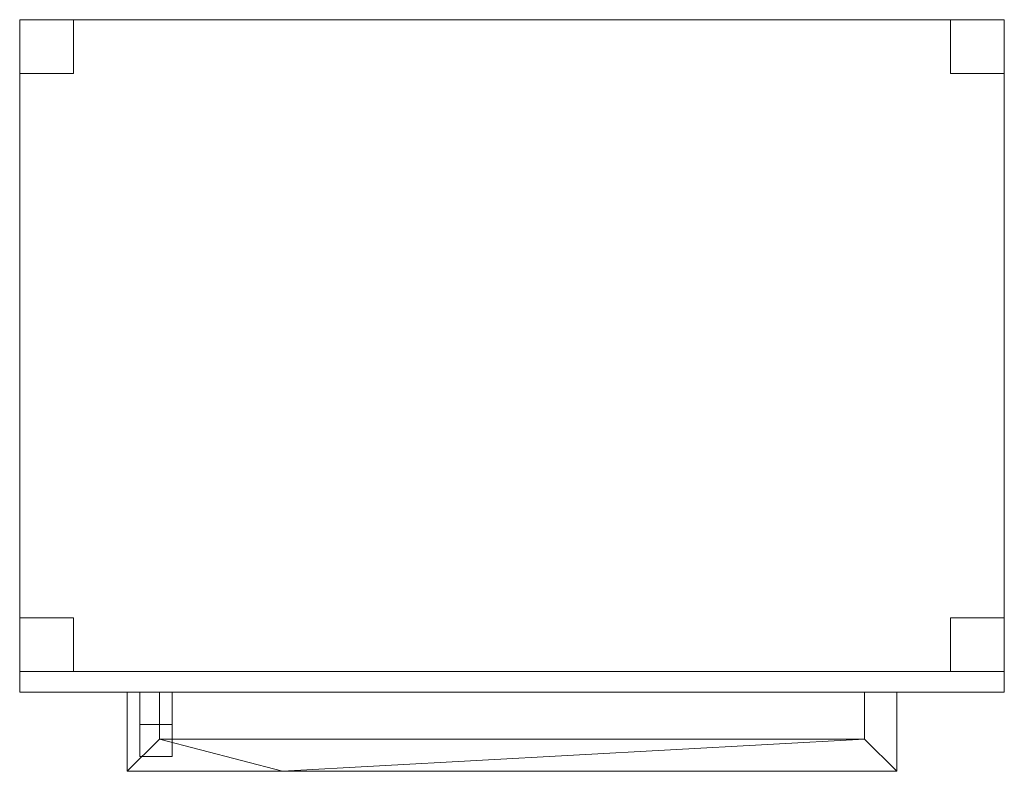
# Model space of a CAD drawing. Header units: millimetres. Extents: x -1000 to -85, y -728 to -30.
import ezdxf

# ---------------------------------------------------------------- set-up
doc = ezdxf.new("R2010")
doc.units = ezdxf.units.MM
doc.layers.add('Q-SPCQ', color=91, linetype='Continuous')

msp = doc.modelspace()

# ---------------------------------------------------------------- meshes
at = {"layer": 'Q-SPCQ', "lineweight": 9}
mesh = msp.add_polyface(dxfattribs=at)
corners = [(-85, -29.83, -1065.19), (-1000, -29.83, -1065.19), (-1000, -29.83, 966.81), (-85, -29.83, 966.81)]
mesh.append_faces([[corners[k] for k in face] for face in [(0, 1, 2, 3)]])
mesh = msp.add_polyface(dxfattribs=at)
corners = [(-85, -635.83, 966.81), (-85, -29.83, 966.81), (-1000, -29.83, 966.81), (-1000, -635.83, 966.81)]
mesh.append_faces([[corners[k] for k in face] for face in [(0, 1, 2, 3)]])
mesh = msp.add_polyface(dxfattribs=at)
corners = [(-1000, -635.83, 966.81), (-1000, -29.83, 966.81), (-1000, -29.83, -1065.19), (-1000, -635.83, -1065.19)]
mesh.append_faces([[corners[k] for k in face] for face in [(0, 1, 2, 3)]])
mesh = msp.add_polyface(dxfattribs=at)
corners = [(-1000, -635.83, -1065.19), (-1000, -29.83, -1065.19), (-85, -29.83, -1065.19), (-85, -635.83, -1065.19)]
mesh.append_faces([[corners[k] for k in face] for face in [(0, 1, 2, 3)]])
mesh = msp.add_polyface(dxfattribs=at)
corners = [(-1000, -29.83, -1065.19), (-1000, -79.83, -1065.19), (-950, -79.83, -1065.19), (-950, -29.83, -1065.19)]
mesh.append_faces([[corners[k] for k in face] for face in [(0, 1, 2, 3)]])
mesh = msp.add_polyface(dxfattribs=at)
corners = [(-950, -79.83, -1095.19), (-1000, -79.83, -1095.19), (-1000, -29.83, -1095.19), (-950, -29.83, -1095.19)]
mesh.append_faces([[corners[k] for k in face] for face in [(0, 1, 2, 3)]])
mesh = msp.add_polyface(dxfattribs=at)
corners = [(-950, -29.83, -1065.19), (-950, -29.83, -1095.19), (-1000, -29.83, -1095.19), (-1000, -29.83, -1065.19)]
mesh.append_faces([[corners[k] for k in face] for face in [(0, 1, 2, 3)]])
mesh = msp.add_polyface(dxfattribs=at)
corners = [(-1000, -29.83, -1065.19), (-1000, -29.83, -1095.19), (-1000, -79.83, -1095.19), (-1000, -79.83, -1065.19)]
mesh.append_faces([[corners[k] for k in face] for face in [(0, 1, 2, 3)]])
mesh = msp.add_polyface(dxfattribs=at)
corners = [(-950, -79.83, -1065.19), (-950, -79.83, -1095.19), (-950, -29.83, -1095.19), (-950, -29.83, -1065.19)]
mesh.append_faces([[corners[k] for k in face] for face in [(0, 1, 2, 3)]])
mesh = msp.add_polyface(dxfattribs=at)
corners = [(-135, -29.83, -1065.19), (-135, -79.83, -1065.19), (-85, -79.83, -1065.19), (-85, -29.83, -1065.19)]
mesh.append_faces([[corners[k] for k in face] for face in [(0, 1, 2, 3)]])
mesh = msp.add_polyface(dxfattribs=at)
corners = [(-85, -79.83, -1095.19), (-135, -79.83, -1095.19), (-135, -29.83, -1095.19), (-85, -29.83, -1095.19)]
mesh.append_faces([[corners[k] for k in face] for face in [(0, 1, 2, 3)]])
mesh = msp.add_polyface(dxfattribs=at)
corners = [(-85, -29.83, -1065.19), (-85, -29.83, -1095.19), (-135, -29.83, -1095.19), (-135, -29.83, -1065.19)]
mesh.append_faces([[corners[k] for k in face] for face in [(0, 1, 2, 3)]])
mesh = msp.add_polyface(dxfattribs=at)
corners = [(-135, -29.83, -1065.19), (-135, -29.83, -1095.19), (-135, -79.83, -1095.19), (-135, -79.83, -1065.19)]
mesh.append_faces([[corners[k] for k in face] for face in [(0, 1, 2, 3)]])
mesh = msp.add_polyface(dxfattribs=at)
corners = [(-85, -635.83, -1065.19), (-85, -29.83, -1065.19), (-85, -29.83, 966.81), (-85, -635.83, 966.81)]
mesh.append_faces([[corners[k] for k in face] for face in [(0, 1, 2, 3)]])
mesh = msp.add_polyface(dxfattribs=at)
corners = [(-85, -79.83, -1065.19), (-85, -79.83, -1095.19), (-85, -29.83, -1095.19), (-85, -29.83, -1065.19)]
mesh.append_faces([[corners[k] for k in face] for face in [(0, 1, 2, 3)]])
mesh = msp.add_polyface(dxfattribs=at)
corners = [(-1000, -79.83, -1065.19), (-1000, -79.83, -1095.19), (-950, -79.83, -1095.19), (-950, -79.83, -1065.19)]
mesh.append_faces([[corners[k] for k in face] for face in [(0, 1, 2, 3)]])
mesh = msp.add_polyface(dxfattribs=at)
corners = [(-135, -79.83, -1065.19), (-135, -79.83, -1095.19), (-85, -79.83, -1095.19), (-85, -79.83, -1065.19)]
mesh.append_faces([[corners[k] for k in face] for face in [(0, 1, 2, 3)]])
mesh = msp.add_polyface(dxfattribs=at)
corners = [(-1000, -585.83, -1065.19), (-1000, -635.83, -1065.19), (-950, -635.83, -1065.19), (-950, -585.83, -1065.19)]
mesh.append_faces([[corners[k] for k in face] for face in [(0, 1, 2, 3)]])
mesh = msp.add_polyface(dxfattribs=at)
corners = [(-950, -635.83, -1095.19), (-1000, -635.83, -1095.19), (-1000, -585.83, -1095.19), (-950, -585.83, -1095.19)]
mesh.append_faces([[corners[k] for k in face] for face in [(0, 1, 2, 3)]])
mesh = msp.add_polyface(dxfattribs=at)
corners = [(-950, -585.83, -1065.19), (-950, -585.83, -1095.19), (-1000, -585.83, -1095.19), (-1000, -585.83, -1065.19)]
mesh.append_faces([[corners[k] for k in face] for face in [(0, 1, 2, 3)]])
mesh = msp.add_polyface(dxfattribs=at)
corners = [(-1000, -585.83, -1065.19), (-1000, -585.83, -1095.19), (-1000, -635.83, -1095.19), (-1000, -635.83, -1065.19)]
mesh.append_faces([[corners[k] for k in face] for face in [(0, 1, 2, 3)]])
mesh = msp.add_polyface(dxfattribs=at)
corners = [(-950, -635.83, -1065.19), (-950, -635.83, -1095.19), (-950, -585.83, -1095.19), (-950, -585.83, -1065.19)]
mesh.append_faces([[corners[k] for k in face] for face in [(0, 1, 2, 3)]])
mesh = msp.add_polyface(dxfattribs=at)
corners = [(-135, -585.83, -1065.19), (-135, -635.83, -1065.19), (-85, -635.83, -1065.19), (-85, -585.83, -1065.19)]
mesh.append_faces([[corners[k] for k in face] for face in [(0, 1, 2, 3)]])
mesh = msp.add_polyface(dxfattribs=at)
corners = [(-85, -635.83, -1095.19), (-135, -635.83, -1095.19), (-135, -585.83, -1095.19), (-85, -585.83, -1095.19)]
mesh.append_faces([[corners[k] for k in face] for face in [(0, 1, 2, 3)]])
mesh = msp.add_polyface(dxfattribs=at)
corners = [(-85, -585.83, -1065.19), (-85, -585.83, -1095.19), (-135, -585.83, -1095.19), (-135, -585.83, -1065.19)]
mesh.append_faces([[corners[k] for k in face] for face in [(0, 1, 2, 3)]])
mesh = msp.add_polyface(dxfattribs=at)
corners = [(-135, -585.83, -1065.19), (-135, -585.83, -1095.19), (-135, -635.83, -1095.19), (-135, -635.83, -1065.19)]
mesh.append_faces([[corners[k] for k in face] for face in [(0, 1, 2, 3)]])
mesh = msp.add_polyface(dxfattribs=at)
corners = [(-85, -635.83, -1065.19), (-85, -635.83, -1095.19), (-85, -585.83, -1095.19), (-85, -585.83, -1065.19)]
mesh.append_faces([[corners[k] for k in face] for face in [(0, 1, 2, 3)]])
mesh = msp.add_polyface(dxfattribs=at)
corners = [(-1000, -635.83, 966.81), (-1000, -635.83, -1065.19), (-85, -635.83, -1065.19), (-85, -635.83, 966.81)]
mesh.append_faces([[corners[k] for k in face] for face in [(0, 1, 2, 3)]])
mesh = msp.add_polyface(dxfattribs=at)
corners = [(-85, -635.83, -179.19), (-1000, -635.83, -179.19), (-1000, -635.83, 966.81), (-85, -635.83, 966.81)]
mesh.append_faces([[corners[k] for k in face] for face in [(0, 1, 2, 3)]])
mesh = msp.add_polyface(dxfattribs=at)
corners = [(-85, -654.83, 966.81), (-85, -635.83, 966.81), (-1000, -635.83, 966.81), (-1000, -654.83, 966.81)]
mesh.append_faces([[corners[k] for k in face] for face in [(0, 1, 2, 3)]])
mesh = msp.add_polyface(dxfattribs=at)
corners = [(-1000, -654.83, 966.81), (-1000, -635.83, 966.81), (-1000, -635.83, -179.19), (-1000, -654.83, -179.19)]
mesh.append_faces([[corners[k] for k in face] for face in [(0, 1, 2, 3)]])
mesh = msp.add_polyface(dxfattribs=at)
corners = [(-1000, -654.83, -179.19), (-1000, -635.83, -179.19), (-85, -635.83, -179.19), (-85, -654.83, -179.19)]
mesh.append_faces([[corners[k] for k in face] for face in [(0, 1, 2, 3)]])
mesh = msp.add_polyface(dxfattribs=at)
corners = [(-1000, -635.83, -1065.19), (-1000, -635.83, -1095.19), (-950, -635.83, -1095.19), (-950, -635.83, -1065.19)]
mesh.append_faces([[corners[k] for k in face] for face in [(0, 1, 2, 3)]])
mesh = msp.add_polyface(dxfattribs=at)
corners = [(-85, -635.83, -532.19), (-1000, -635.83, -532.19), (-1000, -635.83, -191.19), (-85, -635.83, -191.19)]
mesh.append_faces([[corners[k] for k in face] for face in [(0, 1, 2, 3)]])
mesh = msp.add_polyface(dxfattribs=at)
corners = [(-85, -654.83, -191.19), (-85, -635.83, -191.19), (-1000, -635.83, -191.19), (-1000, -654.83, -191.19)]
mesh.append_faces([[corners[k] for k in face] for face in [(0, 1, 2, 3)]])
mesh = msp.add_polyface(dxfattribs=at)
corners = [(-1000, -654.83, -191.19), (-1000, -635.83, -191.19), (-1000, -635.83, -532.19), (-1000, -654.83, -532.19)]
mesh.append_faces([[corners[k] for k in face] for face in [(0, 1, 2, 3)]])
mesh = msp.add_polyface(dxfattribs=at)
corners = [(-1000, -654.83, -532.19), (-1000, -635.83, -532.19), (-85, -635.83, -532.19), (-85, -654.83, -532.19)]
mesh.append_faces([[corners[k] for k in face] for face in [(0, 1, 2, 3)]])
mesh = msp.add_polyface(dxfattribs=at)
corners = [(-85, -635.83, -872.19), (-1000, -635.83, -872.19), (-1000, -635.83, -538.19), (-85, -635.83, -538.19)]
mesh.append_faces([[corners[k] for k in face] for face in [(0, 1, 2, 3)]])
mesh = msp.add_polyface(dxfattribs=at)
corners = [(-85, -654.83, -538.19), (-85, -635.83, -538.19), (-1000, -635.83, -538.19), (-1000, -654.83, -538.19)]
mesh.append_faces([[corners[k] for k in face] for face in [(0, 1, 2, 3)]])
mesh = msp.add_polyface(dxfattribs=at)
corners = [(-1000, -654.83, -538.19), (-1000, -635.83, -538.19), (-1000, -635.83, -872.19), (-1000, -654.83, -872.19)]
mesh.append_faces([[corners[k] for k in face] for face in [(0, 1, 2, 3)]])
mesh = msp.add_polyface(dxfattribs=at)
corners = [(-1000, -654.83, -872.19), (-1000, -635.83, -872.19), (-85, -635.83, -872.19), (-85, -654.83, -872.19)]
mesh.append_faces([[corners[k] for k in face] for face in [(0, 1, 2, 3)]])
mesh = msp.add_polyface(dxfattribs=at)
corners = [(-135, -635.83, -1065.19), (-135, -635.83, -1095.19), (-85, -635.83, -1095.19), (-85, -635.83, -1065.19)]
mesh.append_faces([[corners[k] for k in face] for face in [(0, 1, 2, 3)]])
mesh = msp.add_polyface(dxfattribs=at)
corners = [(-85, -654.83, -179.19), (-85, -635.83, -179.19), (-85, -635.83, 966.81), (-85, -654.83, 966.81)]
mesh.append_faces([[corners[k] for k in face] for face in [(0, 1, 2, 3)]])
mesh = msp.add_polyface(dxfattribs=at)
corners = [(-85, -654.83, -532.19), (-85, -635.83, -532.19), (-85, -635.83, -191.19), (-85, -654.83, -191.19)]
mesh.append_faces([[corners[k] for k in face] for face in [(0, 1, 2, 3)]])
mesh = msp.add_polyface(dxfattribs=at)
corners = [(-85, -654.83, -872.19), (-85, -635.83, -872.19), (-85, -635.83, -538.19), (-85, -654.83, -538.19)]
mesh.append_faces([[corners[k] for k in face] for face in [(0, 1, 2, 3)]])
mesh = msp.add_polyface(dxfattribs=at)
corners = [(-1000, -654.83, 966.81), (-1000, -654.83, -179.19), (-85, -654.83, -179.19), (-85, -654.83, 966.81)]
mesh.append_faces([[corners[k] for k in face] for face in [(0, 1, 2, 3)]])
mesh = msp.add_polyface(dxfattribs=at)
corners = [(-1000, -654.83, -191.19), (-1000, -654.83, -532.19), (-85, -654.83, -532.19), (-85, -654.83, -191.19)]
mesh.append_faces([[corners[k] for k in face] for face in [(0, 1, 2, 3)]])
mesh = msp.add_polyface(dxfattribs=at)
corners = [(-1000, -654.83, -538.19), (-1000, -654.83, -872.19), (-85, -654.83, -872.19), (-85, -654.83, -538.19)]
mesh.append_faces([[corners[k] for k in face] for face in [(0, 1, 2, 3)]])
mesh = msp.add_polyface(dxfattribs=at)
corners = [(-900, -728.47, -221.19), (-755.8, -728.47, -221.19), (-185, -728.47, -221.19), (-185, -654.83, -221.19), (-215, -654.83, -221.19), (-215, -698.47, -221.19), (-870, -698.47, -221.19), (-870, -654.83, -221.19), (-900, -654.83, -221.19)]
mesh.append_faces([[corners[k] for k in face] for face in [(6, 0, 1, 5)]], dxfattribs={"vtx0": -1, "vtx2": -1})
mesh.append_faces([[corners[k] for k in face] for face in [(8, 0, 6, 7)]], dxfattribs={"vtx1": -1})
mesh.append_faces([[corners[k] for k in face] for face in [(1, 2, 5)]], dxfattribs={"vtx1": -1, "vtx2": -1})
mesh.append_faces([[corners[k] for k in face] for face in [(3, 4, 5, 2)]], dxfattribs={"vtx2": -1})
mesh = msp.add_polyface(dxfattribs=at)
corners = [(-900, -728.47, -251.19), (-900, -654.83, -251.19), (-870, -654.83, -251.19), (-870, -698.47, -251.19), (-215, -698.47, -251.19), (-215, -654.83, -251.19), (-185, -654.83, -251.19), (-185, -728.47, -251.19), (-755.8, -728.47, -251.19)]
mesh.append_faces([[corners[k] for k in face] for face in [(4, 7, 8, 3)]], dxfattribs={"vtx0": -1, "vtx2": -1})
mesh.append_faces([[corners[k] for k in face] for face in [(6, 7, 4, 5)]], dxfattribs={"vtx1": -1})
mesh.append_faces([[corners[k] for k in face] for face in [(8, 0, 3)]], dxfattribs={"vtx1": -1, "vtx2": -1})
mesh.append_faces([[corners[k] for k in face] for face in [(1, 2, 3, 0)]], dxfattribs={"vtx2": -1})
mesh = msp.add_polyface(dxfattribs=at)
corners = [(-870, -654.83, -221.19), (-870, -654.83, -251.19), (-900, -654.83, -251.19), (-900, -654.83, -221.19)]
mesh.append_faces([[corners[k] for k in face] for face in [(0, 1, 2, 3)]])
mesh = msp.add_polyface(dxfattribs=at)
corners = [(-900, -654.83, -221.19), (-900, -654.83, -251.19), (-900, -728.47, -251.19), (-900, -728.47, -221.19)]
mesh.append_faces([[corners[k] for k in face] for face in [(0, 1, 2, 3)]])
mesh = msp.add_polyface(dxfattribs=at)
corners = [(-900, -728.47, -568.19), (-755.8, -728.47, -568.19), (-185, -728.47, -568.19), (-185, -654.83, -568.19), (-215, -654.83, -568.19), (-215, -698.47, -568.19), (-870, -698.47, -568.19), (-870, -654.83, -568.19), (-900, -654.83, -568.19)]
mesh.append_faces([[corners[k] for k in face] for face in [(6, 0, 1, 5)]], dxfattribs={"vtx0": -1, "vtx2": -1})
mesh.append_faces([[corners[k] for k in face] for face in [(8, 0, 6, 7)]], dxfattribs={"vtx1": -1})
mesh.append_faces([[corners[k] for k in face] for face in [(1, 2, 5)]], dxfattribs={"vtx1": -1, "vtx2": -1})
mesh.append_faces([[corners[k] for k in face] for face in [(3, 4, 5, 2)]], dxfattribs={"vtx2": -1})
mesh = msp.add_polyface(dxfattribs=at)
corners = [(-900, -728.47, -598.19), (-900, -654.83, -598.19), (-870, -654.83, -598.19), (-870, -698.47, -598.19), (-215, -698.47, -598.19), (-215, -654.83, -598.19), (-185, -654.83, -598.19), (-185, -728.47, -598.19), (-755.8, -728.47, -598.19)]
mesh.append_faces([[corners[k] for k in face] for face in [(4, 7, 8, 3)]], dxfattribs={"vtx0": -1, "vtx2": -1})
mesh.append_faces([[corners[k] for k in face] for face in [(6, 7, 4, 5)]], dxfattribs={"vtx1": -1})
mesh.append_faces([[corners[k] for k in face] for face in [(8, 0, 3)]], dxfattribs={"vtx1": -1, "vtx2": -1})
mesh.append_faces([[corners[k] for k in face] for face in [(1, 2, 3, 0)]], dxfattribs={"vtx2": -1})
mesh = msp.add_polyface(dxfattribs=at)
corners = [(-870, -654.83, -568.19), (-870, -654.83, -598.19), (-900, -654.83, -598.19), (-900, -654.83, -568.19)]
mesh.append_faces([[corners[k] for k in face] for face in [(0, 1, 2, 3)]])
mesh = msp.add_polyface(dxfattribs=at)
corners = [(-900, -654.83, -568.19), (-900, -654.83, -598.19), (-900, -728.47, -598.19), (-900, -728.47, -568.19)]
mesh.append_faces([[corners[k] for k in face] for face in [(0, 1, 2, 3)]])
mesh = msp.add_polyface(dxfattribs=at)
corners = [(-888.41, -684.83, 726.81), (-888.41, -654.83, 726.81), (-888.41, -654.83, 706.81), (-888.41, -684.83, 706.81), (-888.41, -684.83, 26.81), (-888.41, -654.83, 26.81), (-888.41, -654.83, 6.81), (-888.41, -684.83, 6.81), (-888.41, -684.83, -33.19), (-888.41, -714.83, -33.19), (-888.41, -714.83, 766.81), (-888.41, -684.83, 766.81)]
mesh.append_faces([[corners[k] for k in face] for face in [(7, 4, 5, 6)]], dxfattribs={"vtx0": -1})
mesh.append_faces([[corners[k] for k in face] for face in [(9, 10, 3, 4)]], dxfattribs={"vtx1": -1, "vtx3": -1})
mesh.append_faces([[corners[k] for k in face] for face in [(10, 11, 0, 3), (7, 8, 9, 4)]], dxfattribs={"vtx2": -1, "vtx3": -1})
mesh.append_faces([[corners[k] for k in face] for face in [(0, 1, 2, 3)]], dxfattribs={"vtx3": -1})
mesh = msp.add_polyface(dxfattribs=at)
corners = [(-858.41, -684.83, 6.81), (-888.41, -684.83, 6.81), (-888.41, -654.83, 6.81), (-858.41, -654.83, 6.81)]
mesh.append_faces([[corners[k] for k in face] for face in [(0, 1, 2, 3)]])
mesh = msp.add_polyface(dxfattribs=at)
corners = [(-858.41, -654.83, 6.81), (-888.41, -654.83, 6.81), (-888.41, -654.83, 26.81), (-858.41, -654.83, 26.81)]
mesh.append_faces([[corners[k] for k in face] for face in [(0, 1, 2, 3)]])
mesh = msp.add_polyface(dxfattribs=at)
corners = [(-858.41, -654.83, 26.81), (-888.41, -654.83, 26.81), (-888.41, -684.83, 26.81), (-858.41, -684.83, 26.81)]
mesh.append_faces([[corners[k] for k in face] for face in [(0, 1, 2, 3)]])
mesh = msp.add_polyface(dxfattribs=at)
corners = [(-858.41, -684.83, 706.81), (-888.41, -684.83, 706.81), (-888.41, -654.83, 706.81), (-858.41, -654.83, 706.81)]
mesh.append_faces([[corners[k] for k in face] for face in [(0, 1, 2, 3)]])
mesh = msp.add_polyface(dxfattribs=at)
corners = [(-858.41, -654.83, 706.81), (-888.41, -654.83, 706.81), (-888.41, -654.83, 726.81), (-858.41, -654.83, 726.81)]
mesh.append_faces([[corners[k] for k in face] for face in [(0, 1, 2, 3)]])
mesh = msp.add_polyface(dxfattribs=at)
corners = [(-858.41, -654.83, 726.81), (-888.41, -654.83, 726.81), (-888.41, -684.83, 726.81), (-858.41, -684.83, 726.81)]
mesh.append_faces([[corners[k] for k in face] for face in [(0, 1, 2, 3)]])
mesh = msp.add_polyface(dxfattribs=at)
corners = [(-870, -698.47, -221.19), (-870, -698.47, -251.19), (-870, -654.83, -251.19), (-870, -654.83, -221.19)]
mesh.append_faces([[corners[k] for k in face] for face in [(0, 1, 2, 3)]])
mesh = msp.add_polyface(dxfattribs=at)
corners = [(-870, -698.47, -568.19), (-870, -698.47, -598.19), (-870, -654.83, -598.19), (-870, -654.83, -568.19)]
mesh.append_faces([[corners[k] for k in face] for face in [(0, 1, 2, 3)]])
mesh = msp.add_polyface(dxfattribs=at)
corners = [(-858.41, -684.83, 726.81), (-858.41, -684.83, 766.81), (-858.41, -714.83, 766.81), (-858.41, -714.83, -33.19), (-858.41, -684.83, -33.19), (-858.41, -684.83, 6.81), (-858.41, -654.83, 6.81), (-858.41, -654.83, 26.81), (-858.41, -684.83, 26.81), (-858.41, -684.83, 706.81), (-858.41, -654.83, 706.81), (-858.41, -654.83, 726.81)]
mesh.append_faces([[corners[k] for k in face] for face in [(0, 9, 10, 11)]], dxfattribs={"vtx0": -1})
mesh.append_faces([[corners[k] for k in face] for face in [(2, 3, 8, 9)]], dxfattribs={"vtx1": -1, "vtx3": -1})
mesh.append_faces([[corners[k] for k in face] for face in [(3, 4, 5, 8), (0, 1, 2, 9)]], dxfattribs={"vtx2": -1, "vtx3": -1})
mesh.append_faces([[corners[k] for k in face] for face in [(5, 6, 7, 8)]], dxfattribs={"vtx3": -1})
mesh = msp.add_polyface(dxfattribs=at)
corners = [(-185, -654.83, -221.19), (-185, -654.83, -251.19), (-215, -654.83, -251.19), (-215, -654.83, -221.19)]
mesh.append_faces([[corners[k] for k in face] for face in [(0, 1, 2, 3)]])
mesh = msp.add_polyface(dxfattribs=at)
corners = [(-215, -654.83, -221.19), (-215, -654.83, -251.19), (-215, -698.47, -251.19), (-215, -698.47, -221.19)]
mesh.append_faces([[corners[k] for k in face] for face in [(0, 1, 2, 3)]])
mesh = msp.add_polyface(dxfattribs=at)
corners = [(-185, -654.83, -568.19), (-185, -654.83, -598.19), (-215, -654.83, -598.19), (-215, -654.83, -568.19)]
mesh.append_faces([[corners[k] for k in face] for face in [(0, 1, 2, 3)]])
mesh = msp.add_polyface(dxfattribs=at)
corners = [(-215, -654.83, -568.19), (-215, -654.83, -598.19), (-215, -698.47, -598.19), (-215, -698.47, -568.19)]
mesh.append_faces([[corners[k] for k in face] for face in [(0, 1, 2, 3)]])
mesh = msp.add_polyface(dxfattribs=at)
corners = [(-185, -728.47, -221.19), (-185, -728.47, -251.19), (-185, -654.83, -251.19), (-185, -654.83, -221.19)]
mesh.append_faces([[corners[k] for k in face] for face in [(0, 1, 2, 3)]])
mesh = msp.add_polyface(dxfattribs=at)
corners = [(-185, -728.47, -568.19), (-185, -728.47, -598.19), (-185, -654.83, -598.19), (-185, -654.83, -568.19)]
mesh.append_faces([[corners[k] for k in face] for face in [(0, 1, 2, 3)]])
mesh = msp.add_polyface(dxfattribs=at)
corners = [(-858.41, -684.83, 726.81), (-888.41, -684.83, 726.81), (-888.41, -684.83, 766.81), (-858.41, -684.83, 766.81)]
mesh.append_faces([[corners[k] for k in face] for face in [(0, 1, 2, 3)]])
mesh = msp.add_polyface(dxfattribs=at)
corners = [(-858.41, -684.83, 766.81), (-888.41, -684.83, 766.81), (-888.41, -714.83, 766.81), (-858.41, -714.83, 766.81)]
mesh.append_faces([[corners[k] for k in face] for face in [(0, 1, 2, 3)]])
mesh = msp.add_polyface(dxfattribs=at)
corners = [(-858.41, -714.83, -33.19), (-888.41, -714.83, -33.19), (-888.41, -684.83, -33.19), (-858.41, -684.83, -33.19)]
mesh.append_faces([[corners[k] for k in face] for face in [(0, 1, 2, 3)]])
mesh = msp.add_polyface(dxfattribs=at)
corners = [(-858.41, -684.83, -33.19), (-888.41, -684.83, -33.19), (-888.41, -684.83, 6.81), (-858.41, -684.83, 6.81)]
mesh.append_faces([[corners[k] for k in face] for face in [(0, 1, 2, 3)]])
mesh = msp.add_polyface(dxfattribs=at)
corners = [(-858.41, -684.83, 26.81), (-888.41, -684.83, 26.81), (-888.41, -684.83, 706.81), (-858.41, -684.83, 706.81)]
mesh.append_faces([[corners[k] for k in face] for face in [(0, 1, 2, 3)]])
mesh = msp.add_polyface(dxfattribs=at)
corners = [(-215, -698.47, -221.19), (-215, -698.47, -251.19), (-870, -698.47, -251.19), (-870, -698.47, -221.19)]
mesh.append_faces([[corners[k] for k in face] for face in [(0, 1, 2, 3)]])
mesh = msp.add_polyface(dxfattribs=at)
corners = [(-215, -698.47, -568.19), (-215, -698.47, -598.19), (-870, -698.47, -598.19), (-870, -698.47, -568.19)]
mesh.append_faces([[corners[k] for k in face] for face in [(0, 1, 2, 3)]])
mesh = msp.add_polyface(dxfattribs=at)
corners = [(-858.41, -714.83, 766.81), (-888.41, -714.83, 766.81), (-888.41, -714.83, -33.19), (-858.41, -714.83, -33.19)]
mesh.append_faces([[corners[k] for k in face] for face in [(0, 1, 2, 3)]])
mesh = msp.add_polyface(dxfattribs=at)
corners = [(-900, -728.47, -221.19), (-900, -728.47, -251.19), (-755.8, -728.47, -251.19), (-755.8, -728.47, -221.19)]
mesh.append_faces([[corners[k] for k in face] for face in [(0, 1, 2, 3)]])
mesh = msp.add_polyface(dxfattribs=at)
corners = [(-900, -728.47, -568.19), (-900, -728.47, -598.19), (-755.8, -728.47, -598.19), (-755.8, -728.47, -568.19)]
mesh.append_faces([[corners[k] for k in face] for face in [(0, 1, 2, 3)]])
mesh = msp.add_polyface(dxfattribs=at)
corners = [(-755.8, -728.47, -221.19), (-755.8, -728.47, -251.19), (-185, -728.47, -251.19), (-185, -728.47, -221.19)]
mesh.append_faces([[corners[k] for k in face] for face in [(0, 1, 2, 3)]])
mesh = msp.add_polyface(dxfattribs=at)
corners = [(-755.8, -728.47, -568.19), (-755.8, -728.47, -598.19), (-185, -728.47, -598.19), (-185, -728.47, -568.19)]
mesh.append_faces([[corners[k] for k in face] for face in [(0, 1, 2, 3)]])

doc.saveas('drawing.dxf')
